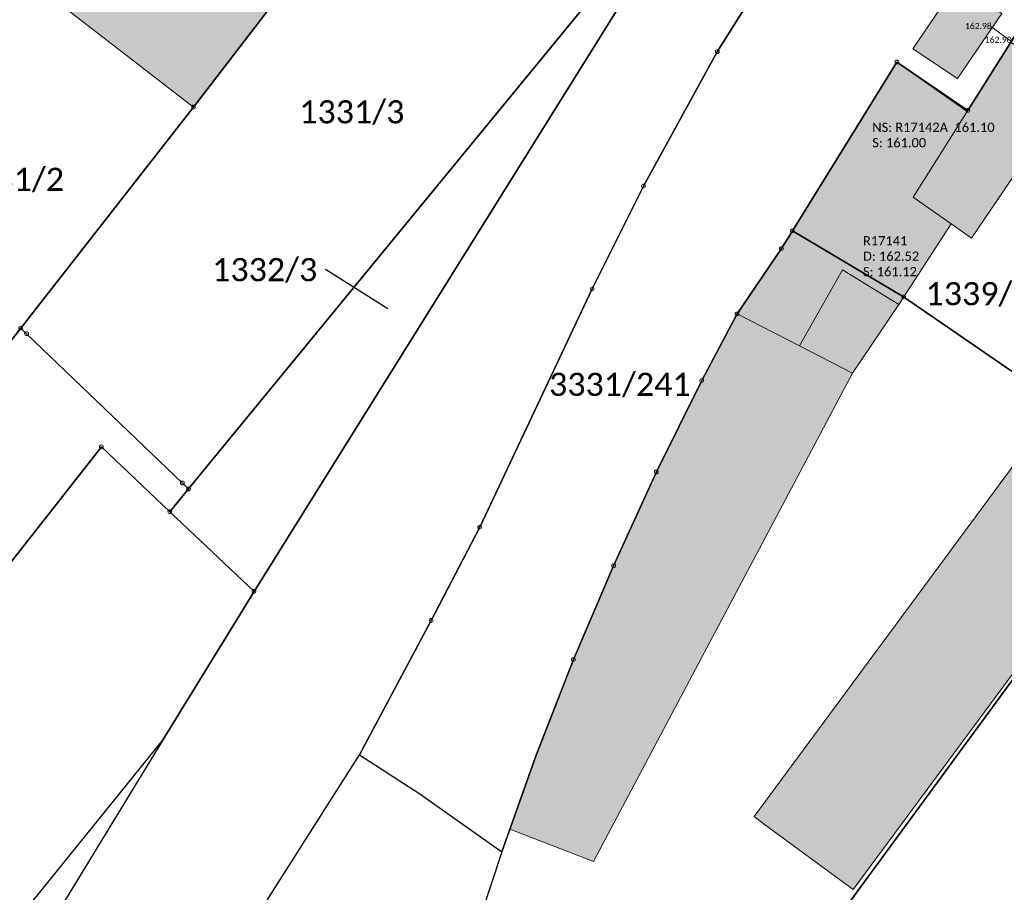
# Model space of a CAD drawing. Header units: metres. Extents: x -373 to 1321, y -1609 to 597.
# Tile 16 of 39: x 515 to 579, y -906 to -850. Entities that reach past the tile are written whole.
import ezdxf

# ---------------------------------------------------------------- set-up
doc = ezdxf.new("R2010")
doc.units = ezdxf.units.M
doc.layers.get('0').update_dxf_attribs({"lineweight": 25})
for name, color, linetype, lineweight in [('01_A-KR-Schacht_LA', 7, 'Continuous', 25), ('AX_BesondererBauwerkspunkt_G2200', 7, 'Continuous', 18), ('AX_BesondererGebaeudepunkt_G2200', 7, 'Continuous', 18), ('AX_BesondererGebaeudepunkt_G2300', 7, 'Continuous', 18), ('AX_Flurstueck', 7, 'Continuous', 18), ('AX_Gebaeude', 7, 'Continuous', 18), ('AX_Grenzpunkt_V1100_G2200', 7, 'Continuous', 18), ('AX_Grenzpunkt_V1100_G2300', 7, 'Continuous', 18), ('AX_Grenzpunkt_V1140_G2000', 7, 'Continuous', 18), ('AX_Grenzpunkt_V1310_G2200', 7, 'Continuous', 18), ('AX_Grenzpunkt_V1400_G2200', 7, 'Continuous', 18), ('AX_Grenzpunkt_V1400_G2300', 7, 'Continuous', 18), ('AX_Grenzpunkt_V9500_G2300', 7, 'Continuous', 18), ('AX_SonstigesBauwerkOderSonstigeEinrichtung', 7, 'Continuous', 18), ('Keine', 7, 'Continuous', 9)]:
    doc.layers.add(name, color=color, linetype=linetype, lineweight=lineweight)
for name, color, linetype, lineweight, true_color in [('A_AX_Gebaeude', 7, 'Continuous', 18, 0x999999), ('A_AX_SonstigesBauwerkOderSonstigeEinrichtung', 7, 'Continuous', 18, 0xcccccc), ('H_MAUERN_UNTEN', 7, 'Continuous', 13, 0xff8000), ('L_MAUERN_UNTEN', 7, 'Continuous', 13, 0xff8000), ('S_MAUERN_UNTEN', 7, 'Continuous', 13, 0xff8000), ('S_TREPPE', 7, 'Continuous', 18, 0x804040)]:
    doc.layers.add(name, color=color, linetype=linetype, lineweight=lineweight, true_color=true_color)
doc.styles.add('Calibri', font='calibri.ttf')

# ---------------------------------------------------------------- blocks, each defined once
blk = doc.blocks.new('DXF_DWG-Punkt')
at = {"layer": 'Keine', "color": 7, "linetype": 'Continuous', "lineweight": 9, "transparency": 33554687}
blk.add_line((0, 0), (0, 0), dxfattribs=at)
blk = doc.blocks.new('-1')
at = {"color": 7}
blk.add_circle((0, 0), 0.5, dxfattribs=at)
blk.add_blockref('DXF_DWG-Punkt', (0, 0), dxfattribs=at)
blk = doc.blocks.new('99')
at = {"color": 7}
blk.add_blockref('DXF_DWG-Punkt', (0, 0), dxfattribs=at)
blk = doc.blocks.new('1')
at = {"color": 7}
blk.add_circle((0, 0), 0.5, dxfattribs=at)
blk.add_blockref('DXF_DWG-Punkt', (0, 0), dxfattribs=at)

msp = doc.modelspace()

# ---------------------------------------------------------------- hatches: boundary and pattern name
at = {"layer": 'A_AX_Gebaeude', "linetype": 'Continuous', "lineweight": 0, "true_color": 0x999999}
for points in [[(532.245, -846.935), (528.802, -844.328), (520.681, -838.178), (514.675, -846.517), (525.897, -855.194)], [(576.127, -855.483), (572.628, -861.035), (575.099, -862.782), (576.405, -863.705), (580.573, -857.577), (579.639, -856.94), (582.193, -853.159), (578.974, -850.98)], [(575.099, -862.782), (572.628, -861.035), (576.127, -855.483), (571.556, -852.286), (564.07, -864.374), (561.191, -868.613), (565.254, -870.703), (568.039, -865.766), (571.686, -868.004)], [(562.894, -901.695), (568.733, -905.989), (588.531, -879.226), (584.469, -876.262), (582.056, -874.502), (562.29, -901.251)]]:
    msp.add_hatch(color=253, dxfattribs=at).paths.add_polyline_path(points)
at = {"layer": 'A_AX_SonstigesBauwerkOderSonstigeEinrichtung', "linetype": 'Continuous', "lineweight": 0, "true_color": 0xcccccc}
msp.add_hatch(color=254, dxfattribs=at).paths.add_polyline_path([(568.694, -872.473), (565.254, -870.703), (561.191, -868.613), (558.892, -872.941), (555.951, -878.881), (553.175, -884.966), (550.562, -891.059), (548.145, -897.275), (546.426, -902.078), (551.865, -904.172)])

# ---------------------------------------------------------------- linework, layer by layer
at = {"layer": 'A_AX_Gebaeude', "color": 253, "linetype": 'Continuous', "true_color": 0x999999}
msp.add_solid([(575.461, -847.19), (572.609, -851.405), (578.385, -849.126), (575.512, -853.342)], dxfattribs=at)
at = {"layer": 'A_AX_SonstigesBauwerkOderSonstigeEinrichtung', "color": 254, "linetype": 'Continuous', "true_color": 0xcccccc}
msp.add_solid([(565.254, -870.703), (568.694, -872.473), (568.039, -865.766), (571.686, -868.004)], dxfattribs=at)
at = {"layer": 'AX_Flurstueck', "color": 7, "linetype": 'Continuous', "lineweight": 25, "transparency": 33554687}
for points in [[(499.433, -867.418, 0), (508.868, -874.94, 0), (512.527, -870.266, 0), (513.438, -871.128, 0), (514.677, -869.543, 0), (525.897, -855.194, 0), (532.245, -846.935, 0), (541.049, -834.925, 0), (547.552, -826.549, 0), (538.964, -819.628, 0), (535.762, -817.268, 0), (520.681, -838.178, 0), (514.675, -846.517, 0), (499.433, -867.418, 0)], [(525.897, -855.194, 0), (514.677, -869.543, 0), (515.055, -869.905, 0), (525.172, -879.6, 0), (525.571, -879.983, 0), (561.985, -835.613, 0), (548.257, -825.641, 0), (547.552, -826.549, 0), (541.049, -834.925, 0), (532.245, -846.935, 0), (525.897, -855.194, 0)], [(525.571, -879.983, 0), (524.357, -881.462, 0), (529.824, -886.636, 0), (553.96, -847.944, 0), (562.835, -836.231, 0), (561.985, -835.613, 0), (525.571, -879.983, 0)], [(415.104, -1089.47, 0), (431.511, -1063.906, 0), (451.114, -1033.028, 0), (471.067, -1001.951, 0), (486.898, -977.03, 0), (503.358, -951.436, 0), (506.197, -945.303, 0), (506.424, -944.821, 0), (536.677, -897.248, 0), (541.326, -888.521, 0), (544.482, -882.462, 0), (551.781, -866.989, 0), (555.116, -860.317, 0), (559.905, -851.596, 0), (567.415, -839.659, 0), (562.835, -836.231, 0), (553.96, -847.944, 0)], [(567.415, -839.659, 0), (559.905, -851.596, 0), (555.116, -860.317, 0), (551.781, -866.989, 0), (544.482, -882.462, 0), (541.326, -888.521, 0), (536.677, -897.248, 0), (540.599, -899.77, 0), (545.904, -903.538, 0), (548.145, -897.275, 0), (550.562, -891.059, 0), (553.175, -884.966, 0), (555.951, -878.881, 0), (558.892, -872.941, 0), (561.191, -868.613, 0), (564.07, -864.374, 0), (564.78, -863.225, 0), (571.567, -852.269, 0), (576.175, -855.408, 0), (580.113, -849.161, 0), (567.415, -839.659, 0)], [(553.96, -847.944, 0), (529.824, -886.636, 0), (523.886, -896.321, 0), (497.992, -938.72, 0), (496.839, -940.325, 0), (493.889, -944.42, 0), (498.763, -948.03, 0), (486.7, -966.943, 0), (445.676, -1031.261, 0), (440.879, -1027.062, 0), (428.414, -1045.585, 0), (401.972, -1088.109, 0)], [(571.567, -852.269, 0), (564.78, -863.225, 0), (572.007, -867.513, 0), (580.093, -873.07, 0), (588.78, -879.408, 0), (590.677, -876.875, 0), (592.389, -874.589, 0), (600.415, -864.124, 0), (589.432, -856.135, 0), (580.113, -849.161, 0), (576.175, -855.408, 0), (571.567, -852.269, 0)], [(558.328, -920.831, 0), (568.975, -906.167, 0), (581.345, -889.276, 0), (588.78, -879.408, 0), (580.093, -873.07, 0), (572.007, -867.513, 0), (564.78, -863.225, 0), (564.07, -864.374, 0), (561.191, -868.613, 0), (558.892, -872.941, 0), (555.951, -878.881, 0), (553.175, -884.966, 0), (550.562, -891.059, 0), (548.145, -897.275, 0), (545.904, -903.538, 0), (543.83, -909.846, 0)], [(476.238, -932.838, 0), (519.911, -877.254, 0), (524.357, -881.462, 0), (525.571, -879.983, 0), (525.172, -879.6, 0), (515.055, -869.905, 0), (514.677, -869.543, 0), (513.438, -871.128, 0), (512.527, -870.266, 0), (508.868, -874.94, 0), (499.433, -867.418, 0), (495.954, -872.188, 0), (486.94, -865.405, 0), (486.19, -866.455, 0), (476.694, -879.38, 0), (475.964, -878.86, 0), (475.934, -878.84, 0), (471.456, -884.878, 0), (466.967, -891.205, 0), (462.049, -897.473, 0), (458.261, -901.971, 0), (456.901, -903.59, 0), (451.593, -909.558, 0)], [(538.511, -868.284, 0), (534.461, -865.746, 0)], [(476.238, -932.838, 0), (474.912, -934.536, 0), (476.738, -934.96, 0), (479.431, -935.308, 0), (491.048, -936.934, 0), (523.886, -896.321, 0), (529.824, -886.636, 0), (524.357, -881.462, 0), (519.911, -877.254, 0), (476.238, -932.838, 0)], [(581.345, -889.276, 0), (568.975, -906.167, 0), (558.328, -920.831, 0), (564.896, -925.567, 0), (597.33, -948.956, 0), (609.193, -957.51, 0), (628.506, -938.152, 0), (633.965, -929.773, 0), (628.872, -925.853, 0), (597.552, -901.747, 0), (581.345, -889.276, 0)]]:
    msp.add_polyline3d(points, dxfattribs=at)
at = {"layer": 'AX_Gebaeude', "color": 7, "linetype": 'Continuous', "lineweight": 13, "transparency": 33554687}
for points in [[(532.245, -846.935, 0), (528.802, -844.328, 0), (520.681, -838.178, 0), (514.675, -846.517, 0), (525.897, -855.194, 0), (532.245, -846.935, 0)], [(575.461, -847.19, 0), (572.609, -851.405, 0), (575.512, -853.342, 0), (578.385, -849.126, 0), (575.461, -847.19, 0)], [(576.127, -855.483, 0), (572.628, -861.035, 0), (575.099, -862.782, 0), (576.405, -863.705, 0), (580.573, -857.577, 0), (579.639, -856.94, 0), (582.193, -853.159, 0), (578.974, -850.98, 0), (576.127, -855.483, 0)], [(575.099, -862.782, 0), (572.628, -861.035, 0), (576.127, -855.483, 0), (571.556, -852.286, 0), (564.07, -864.374, 0), (561.191, -868.613, 0), (565.254, -870.703, 0), (568.039, -865.766, 0), (571.686, -868.004, 0), (575.099, -862.782, 0)], [(562.894, -901.695, 0), (568.733, -905.989, 0), (588.531, -879.226, 0), (584.469, -876.262, 0), (582.056, -874.502, 0), (562.29, -901.251, 0), (562.894, -901.695, 0)]]:
    msp.add_polyline3d(points, dxfattribs=at)
at = {"layer": 'AX_SonstigesBauwerkOderSonstigeEinrichtung', "color": 7, "linetype": 'Continuous', "lineweight": 13, "transparency": 33554687}
for points in [[(565.254, -870.703, 0), (568.694, -872.473, 0), (571.686, -868.004, 0), (568.039, -865.766, 0), (565.254, -870.703, 0)], [(568.694, -872.473, 0), (565.254, -870.703, 0), (561.191, -868.613, 0), (558.892, -872.941, 0), (555.951, -878.881, 0), (553.175, -884.966, 0), (550.562, -891.059, 0), (548.145, -897.275, 0), (546.426, -902.078, 0), (551.865, -904.172, 0), (568.694, -872.473, 0)]]:
    msp.add_polyline3d(points, dxfattribs=at)
at = {"layer": 'L_MAUERN_UNTEN', "color": 30, "linetype": 'Continuous', "true_color": 0xff8b17, "transparency": 33554687}
msp.add_polyline3d([(577.755, -850.02, 162.984), (579.019, -850.932, 162.897)], dxfattribs=at)

# ---------------------------------------------------------------- block references
at = {"layer": 'AX_BesondererBauwerkspunkt_G2200', "color": 7, "xscale": 0.05, "yscale": 0.05, "zscale": 0.05}
msp.add_blockref('99', (568.694, -872.473), dxfattribs=at)
at = {"layer": 'AX_BesondererGebaeudepunkt_G2200', "color": 7, "xscale": 0.05, "yscale": 0.05, "zscale": 0.05}
for p in [(572.609, -851.405), (571.556, -852.286), (575.512, -853.342), (576.127, -855.483), (572.628, -861.035), (575.099, -862.782), (576.405, -863.705), (564.07, -864.374), (568.039, -865.766), (571.686, -868.004), (561.191, -868.613), (565.254, -870.703), (558.892, -872.941), (555.951, -878.881), (553.175, -884.966), (550.562, -891.059)]:
    msp.add_blockref('99', p, dxfattribs=at)
at = {"layer": 'AX_BesondererGebaeudepunkt_G2300', "color": 7, "xscale": 0.05, "yscale": 0.05, "zscale": 0.05}
msp.add_blockref('99', (525.897, -855.194), dxfattribs=at)
at = {"layer": 'AX_Grenzpunkt_V1100_G2200', "color": 7, "xscale": 0.25, "yscale": 0.25, "zscale": 0.25}
for p in [(564.07, -864.374), (529.824, -886.636)]:
    msp.add_blockref('-1', p, dxfattribs=at)
at = {"layer": 'AX_Grenzpunkt_V1100_G2300', "color": 7, "xscale": 0.25, "yscale": 0.25, "zscale": 0.25}
for p in [(515.055, -869.905), (525.172, -879.6)]:
    msp.add_blockref('-1', p, dxfattribs=at)
at = {"layer": 'AX_Grenzpunkt_V1140_G2000', "color": 7, "xscale": 0.25, "yscale": 0.25, "zscale": 0.25}
for p in [(559.905, -851.596), (555.116, -860.317), (551.781, -866.989), (544.482, -882.462), (541.326, -888.521)]:
    msp.add_blockref('-1', p, dxfattribs=at)
at = {"layer": 'AX_Grenzpunkt_V1310_G2200', "color": 7, "xscale": 0.25, "yscale": 0.25, "zscale": 0.25}
for p in [(571.567, -852.269), (576.175, -855.408), (564.78, -863.225), (572.007, -867.513), (558.892, -872.941), (555.951, -878.881), (553.175, -884.966), (550.562, -891.059)]:
    msp.add_blockref('-1', p, dxfattribs=at)
at = {"layer": 'AX_Grenzpunkt_V1400_G2200', "color": 7, "xscale": 0.25, "yscale": 0.25, "zscale": 0.25}
msp.add_blockref('-1', (561.191, -868.613), dxfattribs=at)
at = {"layer": 'AX_Grenzpunkt_V1400_G2300', "color": 7, "xscale": 0.25, "yscale": 0.25, "zscale": 0.25}
for p in [(514.677, -869.543), (525.571, -879.983)]:
    msp.add_blockref('-1', p, dxfattribs=at)
at = {"layer": 'AX_Grenzpunkt_V9500_G2300', "color": 7, "xscale": 0.25, "yscale": 0.25, "zscale": 0.25}
for p in [(525.897, -855.194), (519.911, -877.254), (524.357, -881.462)]:
    msp.add_blockref('-1', p, dxfattribs=at)
at = {"layer": 'S_MAUERN_UNTEN', "color": 30, "true_color": 0xff8b17, "xscale": 0.075, "yscale": 0.075, "zscale": 0.075}
msp.add_blockref('1', (577.755, -850.02), dxfattribs=at)
at = {"layer": 'S_TREPPE', "color": 17, "true_color": 0x804040, "xscale": 0.125, "yscale": 0.125, "zscale": 0.125}
msp.add_blockref('99', (578.068, -849.587), dxfattribs=at)

# ---------------------------------------------------------------- texts
at = {"layer": '01_A-KR-Schacht_LA', "color": 7, "char_height": 0.6, "attachment_point": 1, "line_spacing_factor": 1.004016, "style": 'Calibri'}
for s, insert in [('NS: R17142A  161.10', (569.97, -856.205)), ('S: 161.00', (569.97, -857.205)), ('R17141', (569.368, -863.572)), ('D: 162.52', (569.368, -864.572)), ('S: 161.12', (569.368, -865.572))]:
    msp.add_mtext(s, dxfattribs=dict(at, insert=insert))
at = {"layer": 'AX_Flurstueck', "color": 7, "char_height": 1.5, "attachment_point": 2, "line_spacing_factor": 1.004016, "style": 'Calibri'}
for s, insert in [('1331/3', (536.172, -854.749)), ('1331/2', (514.075, -859.131)), ('1332/3', (530.519, -864.996)), ('1339/3', (576.84, -866.557)), ('3331/241', (553.579, -872.442))]:
    msp.add_mtext(s, dxfattribs=dict(at, insert=insert))
at = {"layer": 'H_MAUERN_UNTEN', "color": 30, "true_color": 0xff8b17, "char_height": 0.4, "attachment_point": 1, "line_spacing_factor": 1.004016, "style": 'Calibri'}
for s, insert in [('162.98', (575.99, -849.727, 162.984)), ('162.90', (577.278, -850.624, 162.897))]:
    msp.add_mtext(s, dxfattribs=dict(at, insert=insert))

doc.saveas('drawing.dxf')
